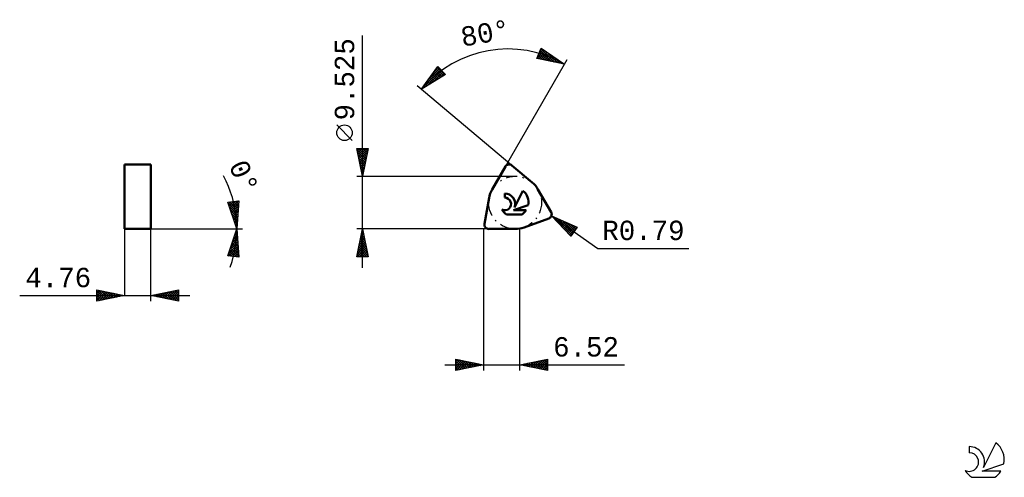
# Model space of a CAD drawing. Header units: millimetres. Extents: x -84 to 94, y -45 to 38.
import ezdxf
from ezdxf.enums import TextEntityAlignment as Align

# ---------------------------------------------------------------- set-up
doc = ezdxf.new("R2010")
doc.units = ezdxf.units.MM
doc.header["$LTSCALE"] = 4.9
doc.linetypes.add('LONGDASH_DASH', pattern=[0.85, 0.4, -0.2, 0.05, -0.2])
for name, color, linetype in [('1', 4, 'CONTINUOUS'), ('CUT', 1, 'CONTINUOUS'), ('SK2', 7, 'CONTINUOUS'), ('SK4', 2, 'LONGDASH_DASH'), ('SK6', 5, 'CONTINUOUS'), ('SKVIEW1', 4, 'CONTINUOUS'), ('SKVIEW2', 7, 'CONTINUOUS')]:
    doc.layers.add(name, color=color, linetype=linetype)
doc.styles.get("Standard").update_dxf_attribs({"font": 'Monospac821 BT'})

msp = doc.modelspace()

# ---------------------------------------------------------------- linework, layer by layer
at = {"layer": '1', "color": 4, "linetype": 'CONTINUOUS', "lineweight": 50}
for p, q in [((1.55, 7.14), (3.92, 11.24)), ((8.74, 8.41), (5.11, 11.45)), ((12.16, 3.05), (9.8, 7.14)), ((0.16, 0.93), (0.99, 5.59)), ((3.8, 5.66), (3.8, 6.41)), ((5.57, 3.85), (7.06, 6.89)), ((5.39, 3.38), (8.06, 4.3)), ((4.11, 2.64), (6.93, 2.64)), ((5.39, 3.38), (7.67, 3.38)), ((7.3, 0.29), (11.75, 1.9)), ((0.95, 0), (5.68, 0))]:
    msp.add_line(p, q, dxfattribs=at)
for centre, radius, start, end in [((4.6, 10.84), 0.794, 50, 150), ((5.68, 4.76), 4.76, 150, 170), ((5.68, 4.76), 4.76, 30, 50), ((3.81, 4.51), 1.14, 243.4215, 90.3602), ((3.81, 4.53), 1.88, 338.9379, 90.4446), ((5.52, 4.81), 2.59, 348.7239, 53.4691), ((5.52, 4.81), 2.59, 210.5484, 236.978), ((5.52, 4.81), 2.59, 303.022, 326.3732), ((11.48, 2.65), 0.794, 290, 30), ((0.95, 0.79), 0.794, 170, 270), ((5.68, 4.76), 4.76, 270, 290)]:
    msp.add_arc(centre, radius, start, end, dxfattribs=at)
at = {"layer": 'CUT', "color": 1, "linetype": 'CONTINUOUS', "lineweight": 25}
for p, q in [((3.92, 11.24), (1.55, 7.14)), ((8.74, 8.41), (5.11, 11.45)), ((12.16, 3.05), (9.8, 7.14)), ((0.99, 5.59), (0.16, 0.93)), ((7.3, 0.29), (11.75, 1.9)), ((0.95, 0), (5.68, 0))]:
    msp.add_line(p, q, dxfattribs=at)
for centre, radius, start, end in [((4.6, 10.84), 0.794, 50, 150), ((5.68, 4.76), 4.76, 150, 170), ((5.68, 4.76), 4.76, 30, 50), ((11.48, 2.65), 0.794, 290, 30), ((0.95, 0.79), 0.794, 170, 270), ((5.68, 4.76), 4.76, 270, 290)]:
    msp.add_arc(centre, radius, start, end, dxfattribs=at)
at = {"layer": 'SK2', "color": 7, "linetype": 'CONTINUOUS', "lineweight": 25}
for p, q in [((-21.84, -7), (-21.84, 34.9)), ((9.6, 30.76), (10.38, 32.6)), ((9.63, 30.85), (10.98, 32.19)), ((9.9, 30.69), (11.23, 32.02)), ((9.95, 31.58), (10.72, 32.36)), ((10.21, 32.21), (12.21, 30.22)), ((10.26, 32.32), (10.47, 32.53)), ((10.34, 32.51), (12.74, 30.11)), ((10.38, 32.6), (14.59, 29.73)), ((14.59, 29.73), (9.6, 30.76)), ((9.71, 31.02), (10.07, 30.66)), ((9.83, 31.32), (10.61, 30.55)), ((9.96, 31.62), (11.14, 30.44)), ((10.09, 31.92), (11.68, 30.33)), ((10.25, 30.62), (11.48, 31.84)), ((10.61, 30.55), (11.73, 31.67)), ((10.96, 30.47), (11.98, 31.5)), ((11.31, 30.4), (12.24, 31.33)), ((11.32, 31.95), (13.28, 30)), ((11.66, 30.33), (12.49, 31.16)), ((12.01, 30.26), (12.74, 30.98)), ((12.37, 30.18), (12.99, 30.81)), ((12.66, 31.04), (13.81, 29.89)), ((12.72, 30.11), (13.25, 30.64)), ((13.07, 30.04), (13.5, 30.47)), ((13.42, 29.97), (13.75, 30.3)), ((14.59, 29.73), (15.09, 30.59)), ((-11.24, 25.17), (-8.26, 29.31)), ((-11.04, 25.44), (-7.74, 28.75)), ((-10.33, 25.73), (-7.53, 28.53)), ((-9.95, 26.96), (-7.94, 28.97)), ((-8.9, 28.42), (-7.78, 27.3)), ((-8.87, 28.47), (-8.15, 29.19)), ((-8.73, 28.67), (-7.52, 27.46)), ((-8.55, 28.91), (-7.26, 27.62)), ((-8.37, 29.16), (-7, 27.79)), ((-8.26, 29.31), (-6.9, 27.85)), ((3.92, 11.24), (14.59, 29.73)), ((13.77, 29.89), (14, 30.13)), ((13.99, 30.14), (14.35, 29.78)), ((14.12, 29.82), (14.26, 29.95)), ((14.48, 29.75), (14.51, 29.78)), ((-6.9, 27.85), (-11.24, 25.17)), ((-10.15, 26.69), (-9.62, 26.17)), ((-9.97, 26.94), (-9.36, 26.33)), ((-9.79, 27.18), (-9.1, 26.49)), ((-9.61, 27.43), (-8.83, 26.65)), ((-9.44, 27.68), (-8.57, 26.82)), ((-9.26, 27.93), (-8.31, 26.98)), ((-9.23, 26.41), (-7.33, 28.31)), ((-9.08, 28.17), (-8.05, 27.14)), ((-8.12, 27.09), (-7.12, 28.09)), ((-7.01, 27.78), (-6.92, 27.87)), ((5.11, 11.45), (-12, 25.81)), ((-11.21, 25.21), (-11.2, 25.2)), ((-11.03, 25.46), (-10.93, 25.36)), ((-10.86, 25.7), (-10.67, 25.52)), ((-10.68, 25.95), (-10.41, 25.68)), ((-10.5, 26.2), (-10.15, 25.84)), ((-10.32, 26.44), (-9.88, 26.01)), ((-23.69, 15.96), (-26.49, 18.76)), ((-21.84, 9.53), (-22.84, 14.53)), ((-22.84, 14.53), (-20.84, 14.53)), ((-22.83, 14.5), (-22.81, 14.53)), ((-22.8, 14.31), (-21.2, 12.71)), ((-22.76, 14.15), (-22.39, 14.53)), ((-22.69, 13.79), (-21.96, 14.53)), ((-22.62, 13.44), (-21.54, 14.53)), ((-22.59, 14.53), (-21.13, 13.07)), ((-22.55, 13.09), (-21.11, 14.53)), ((-22.48, 12.73), (-20.88, 14.34)), ((-22.17, 14.53), (-21.06, 13.42)), ((-20.84, 14.53), (-21.84, 9.53)), ((-21.74, 14.53), (-20.99, 13.77)), ((-21.32, 14.53), (-20.92, 14.13)), ((-20.89, 14.53), (-20.85, 14.48)), ((-22.69, 13.77), (-21.27, 12.36)), ((-22.58, 13.24), (-21.34, 12)), ((-22.48, 12.71), (-21.41, 11.65)), ((-22.41, 12.38), (-20.98, 13.81)), ((-22.34, 12.03), (-21.09, 13.28)), ((-22.27, 11.67), (-21.2, 12.75)), ((-22.37, 12.18), (-21.49, 11.3)), ((-22.27, 11.65), (-21.56, 10.94)), ((-22.2, 11.32), (-21.3, 12.22)), ((-22.16, 11.12), (-21.63, 10.59)), ((-22.13, 10.96), (-21.41, 11.68)), ((-22.06, 10.61), (-21.51, 11.15)), ((-22.84, 9.53), (5.68, 9.53)), ((-22.05, 10.59), (-21.7, 10.24)), ((-21.99, 10.26), (-21.62, 10.62)), ((-21.95, 10.06), (-21.77, 9.88)), ((-21.92, 9.9), (-21.73, 10.09)), ((-21.84, 9.55), (-21.83, 9.56)), ((-21.84, 9.53), (-21.84, 9.53)), ((12.22, 2.38), (20.62, -3.5)), ((12.22, 2.38), (16.89, 0.33)), ((15.75, -1.31), (12.22, 2.38)), ((12.37, 2.22), (12.43, 2.29)), ((12.58, 2.01), (12.73, 2.16)), ((12.66, 2.19), (15.91, -1.07)), ((12.79, 1.79), (13.02, 2.03)), ((12.99, 1.57), (13.32, 1.9)), ((13.42, 1.85), (16.09, -0.82)), ((5.68, 0), (-22.84, 0)), ((-22.84, -5), (-21.84, 0)), ((-21.84, 0), (-20.84, -5)), ((0, 0), (0, -25.5)), ((6.52, -25.5), (6.52, 0)), ((13.2, 1.36), (13.61, 1.77)), ((13.41, 1.14), (13.91, 1.64)), ((13.62, 0.92), (14.2, 1.51)), ((13.82, 0.71), (14.5, 1.38)), ((14.03, 0.49), (14.79, 1.25)), ((14.17, 1.52), (16.26, -0.57)), ((14.24, 0.27), (15.09, 1.12)), ((14.44, 0.05), (15.38, 0.99)), ((14.65, -0.16), (15.68, 0.86)), ((14.86, -0.38), (15.97, 0.73)), ((14.93, 1.19), (16.44, -0.32)), ((15.07, -0.6), (16.27, 0.61)), ((15.27, -0.81), (16.56, 0.48)), ((15.48, -1.03), (16.86, 0.35)), ((15.69, 0.86), (16.61, -0.07)), ((16.89, 0.33), (15.75, -1.31)), ((16.44, 0.53), (16.79, 0.18)), ((-22.31, -2.37), (-21.52, -1.58)), ((-22.21, -1.84), (-21.59, -1.23)), ((-22.19, -1.77), (-21.31, -2.66)), ((-22.12, -1.42), (-21.41, -2.13)), ((-22.1, -1.31), (-21.66, -0.88)), ((-22.05, -1.06), (-21.52, -1.59)), ((-22, -0.78), (-21.74, -0.52)), ((-21.98, -0.71), (-21.63, -1.06)), ((-21.91, -0.36), (-21.73, -0.53)), ((-21.89, -0.25), (-21.81, -0.17)), ((-21.84, 0), (-21.84, 0)), ((15.69, -1.25), (16.02, -0.91)), ((-22.82, -5), (-21.17, -3.35)), ((-22.74, -4.5), (-21.24, -3)), ((-22.63, -3.97), (-21.31, -2.64)), ((-22.55, -3.54), (-21.09, -5)), ((-22.53, -3.43), (-21.38, -2.29)), ((-22.48, -3.18), (-20.88, -4.78)), ((-22.42, -2.9), (-21.45, -1.94)), ((-22.41, -2.83), (-20.99, -4.25)), ((-22.34, -2.48), (-21.1, -3.72)), ((-22.26, -2.12), (-21.2, -3.19)), ((20.62, -3.5), (37.02, -3.5)), ((-20.84, -5), (-22.84, -5)), ((-22.83, -4.95), (-22.78, -5)), ((-22.76, -4.6), (-22.36, -5)), ((-22.69, -4.25), (-21.93, -5)), ((-22.62, -3.89), (-21.51, -5)), ((-22.39, -5), (-21.1, -3.7)), ((-21.97, -5), (-21.03, -4.06)), ((-21.55, -5), (-20.96, -4.41)), ((-21.12, -5), (-20.89, -4.76)), ((-7, -24.5), (25.42, -24.5)), ((-5, -25.5), (-5, -23.5)), ((-5, -23.5), (0, -24.5)), ((-5, -23.86), (-4.7, -23.56)), ((-5, -24.28), (-4.35, -23.63)), ((-5, -24.71), (-3.99, -23.7)), ((-5, -25.13), (-3.64, -23.77)), ((-5, -23.86), (-3.63, -25.23)), ((-5, -24.28), (-3.99, -25.3)), ((0, -24.5), (-5, -25.5)), ((-5, -24.71), (-4.34, -25.37)), ((-4.93, -25.49), (-3.29, -23.84)), ((-4.92, -23.52), (-3.28, -25.16)), ((-4.4, -25.38), (-2.93, -23.91)), ((-4.39, -23.62), (-2.93, -25.09)), ((-3.87, -25.27), (-2.58, -23.98)), ((-3.86, -23.73), (-2.57, -25.01)), ((-3.34, -25.17), (-2.22, -24.06)), ((-3.33, -23.83), (-2.22, -24.94)), ((-2.81, -25.06), (-1.87, -24.13)), ((-2.8, -23.94), (-1.87, -24.87)), ((-2.28, -24.96), (-1.52, -24.2)), ((-2.27, -24.05), (-1.51, -24.8)), ((-1.75, -24.85), (-1.16, -24.27)), ((-1.74, -24.15), (-1.16, -24.73)), ((-1.22, -24.74), (-0.81, -24.34)), ((-1.21, -24.26), (-0.81, -24.66)), ((-0.69, -24.64), (-0.46, -24.41)), ((-0.68, -24.36), (-0.45, -24.59)), ((-0.16, -24.53), (-0.1, -24.48)), ((-0.15, -24.47), (-0.1, -24.52)), ((6.52, -24.5), (11.52, -23.5)), ((11.52, -25.5), (6.52, -24.5)), ((6.75, -24.55), (6.86, -24.43)), ((6.75, -24.45), (6.87, -24.57)), ((7.1, -24.62), (7.39, -24.33)), ((7.11, -24.38), (7.4, -24.68)), ((7.46, -24.69), (7.92, -24.22)), ((7.46, -24.31), (7.93, -24.78)), ((7.81, -24.76), (8.45, -24.11)), ((7.81, -24.24), (8.46, -24.89)), ((8.16, -24.83), (8.98, -24.01)), ((8.17, -24.17), (8.99, -24.99)), ((8.52, -24.9), (9.51, -23.9)), ((8.52, -24.1), (9.52, -25.1)), ((8.87, -24.97), (10.04, -23.8)), ((8.87, -24.03), (10.05, -25.21)), ((9.22, -25.04), (10.57, -23.69)), ((9.23, -23.96), (10.58, -25.31)), ((9.58, -25.11), (11.11, -23.58)), ((9.58, -23.89), (11.11, -25.42)), ((9.93, -25.18), (11.52, -23.59)), ((9.94, -23.82), (11.52, -25.4)), ((10.28, -25.25), (11.52, -24.02)), ((10.29, -23.75), (11.52, -24.98)), ((10.64, -23.68), (11.52, -24.55)), ((10.64, -25.32), (11.52, -24.44)), ((11, -23.6), (11.52, -24.13)), ((11.35, -23.53), (11.52, -23.7)), ((11.52, -23.5), (11.52, -25.5)), ((-5, -25.13), (-4.69, -25.44)), ((10.99, -25.39), (11.52, -24.87)), ((11.34, -25.46), (11.52, -25.29))]:
    msp.add_line(p, q, dxfattribs=at)
msp.add_circle((-25.09, 17.36), 1.4, dxfattribs=at)
msp.add_arc((4.39, 12.06), 20.4, 60, 140, dxfattribs=at)
at = {"layer": 'SK4', "color": 2, "linetype": 'LONGDASH_DASH', "lineweight": 25}
msp.add_circle((5.68, 4.76), 4.76, dxfattribs=at)
at = {"layer": 'SK6', "color": 5, "linetype": 'CONTINUOUS', "lineweight": 25}
for p, q in [((92.36, -38.54), (90.16, -43)), ((87.57, -39.25), (87.57, -40.35)), ((89.91, -43.7), (93.82, -42.34)), ((93.26, -43.7), (89.91, -43.7)), ((88.03, -44.78), (92.17, -44.78))]:
    msp.add_line(p, q, dxfattribs=at)
for centre, radius, start, end in [((90.1, -41.6), 3.8, 348.7239, 53.4691), ((87.58, -42.03), 1.68, 243.4215, 90.3602), ((87.59, -42.01), 2.76, 338.9379, 90.4446), ((90.1, -41.6), 3.8, 210.5484, 236.978), ((90.1, -41.6), 3.8, 303.022, 326.3732)]:
    msp.add_arc(centre, radius, start, end, dxfattribs=at)
at = {"layer": 'SKVIEW1', "color": 4, "linetype": 'CONTINUOUS', "lineweight": 50}
for p, q in [((-64.76, 0), (-64.76, 11.62)), ((-64.76, 11.62), (-60, 11.62)), ((-60, 11.62), (-60, 0)), ((-60, 0), (-64.76, 0))]:
    msp.add_line(p, q, dxfattribs=at)
at = {"layer": 'SKVIEW2', "color": 7, "linetype": 'CONTINUOUS', "lineweight": 25}
for p, q in [((-46.11, 4.84), (-44.12, 5.09)), ((-44.5, 0), (-46.11, 4.84)), ((-46.1, 4.81), (-46.07, 4.84)), ((-46.03, 4.6), (-44.29, 2.86)), ((-45.99, 4.49), (-45.59, 4.9)), ((-45.89, 4.18), (-45.1, 4.96)), ((-45.87, 4.87), (-44.26, 3.26)), ((-45.82, 3.97), (-44.32, 2.47)), ((-45.78, 3.86), (-44.62, 5.02)), ((-45.68, 3.54), (-44.13, 5.08)), ((-45.57, 3.22), (-44.16, 4.64)), ((-45.49, 4.91), (-44.23, 3.65)), ((-45.47, 2.9), (-44.19, 4.18)), ((-45.36, 2.58), (-44.23, 3.72)), ((-45.12, 4.96), (-44.2, 4.05)), ((-44.74, 5.01), (-44.17, 4.44)), ((-44.12, 5.09), (-44.5, 0)), ((-44.36, 5.06), (-44.14, 4.84)), ((-45.61, 3.33), (-44.35, 2.07)), ((-45.4, 2.7), (-44.38, 1.68)), ((-45.25, 2.27), (-44.26, 3.26)), ((-45.18, 2.06), (-44.41, 1.28)), ((-45.15, 1.95), (-44.29, 2.8)), ((-45.04, 1.63), (-44.33, 2.34)), ((-44.94, 1.31), (-44.36, 1.89)), ((-64.76, 0), (-44.5, 0)), ((-64.76, 0), (-64.76, -12)), ((-60, 0), (-44.5, 0)), ((-60, -13), (-60, 0)), ((-46.11, -4.84), (-44.5, 0)), ((-44.97, 1.42), (-44.43, 0.88)), ((-44.83, 0.99), (-44.39, 1.43)), ((-44.76, 0.79), (-44.46, 0.49)), ((-44.72, 0.67), (-44.43, 0.97)), ((-44.62, 0.36), (-44.46, 0.51)), ((-44.55, 0.15), (-44.49, 0.09)), ((-44.51, 0.04), (-44.5, 0.05)), ((-44.5, 0), (-43.5, 0)), ((-44.5, 0), (-43.5, 0)), ((-44.5, 0), (-44.12, -5.09)), ((-45.31, -2.45), (-44.39, -1.52)), ((-45.1, -1.81), (-44.42, -1.13)), ((-45, -1.52), (-44.34, -2.18)), ((-44.9, -1.2), (-44.37, -1.72)), ((-44.89, -1.18), (-44.45, -0.73)), ((-44.79, -0.88), (-44.41, -1.26)), ((-44.69, -0.56), (-44.44, -0.81)), ((-44.68, -0.54), (-44.48, -0.34)), ((-44.58, -0.24), (-44.47, -0.35)), ((-46.02, -4.85), (-44.27, -3.1)), ((-45.95, -4.36), (-44.3, -2.71)), ((-45.74, -3.72), (-44.33, -2.31)), ((-45.64, -3.43), (-44.14, -4.93)), ((-45.64, -4.9), (-44.24, -3.5)), ((-45.53, -3.09), (-44.36, -1.92)), ((-45.53, -3.11), (-44.17, -4.47)), ((-45.43, -2.79), (-44.2, -4.01)), ((-45.32, -2.47), (-44.24, -3.55)), ((-45.22, -2.15), (-44.27, -3.1)), ((-45.11, -1.83), (-44.31, -2.64)), ((-44.12, -5.09), (-46.11, -4.84)), ((-46.06, -4.7), (-45.9, -4.86)), ((-45.96, -4.38), (-45.41, -4.92)), ((-45.85, -4.06), (-44.93, -4.99)), ((-45.75, -3.74), (-44.44, -5.05)), ((-45.26, -4.94), (-44.21, -3.89)), ((-44.89, -4.99), (-44.18, -4.29)), ((-44.51, -5.04), (-44.15, -4.68)), ((-44.13, -5.08), (-44.13, -5.08)), ((-83.66, -12), (-53, -12)), ((-69.76, -13), (-69.76, -11)), ((-69.76, -11), (-64.76, -12)), ((-69.76, -11.16), (-69.63, -11.03)), ((-69.76, -11.59), (-69.27, -11.1)), ((-69.76, -11.16), (-68.23, -12.69)), ((-69.76, -12.01), (-68.92, -11.17)), ((-69.76, -12.44), (-68.57, -11.24)), ((-69.76, -12.86), (-68.21, -11.31)), ((-69.76, -11.59), (-68.59, -12.76)), ((-64.76, -12), (-69.76, -13)), ((-69.76, -12.01), (-68.94, -12.84)), ((-69.44, -11.07), (-67.88, -12.62)), ((-69.41, -12.93), (-67.86, -11.38)), ((-68.91, -11.17), (-67.53, -12.55)), ((-68.88, -12.82), (-67.5, -11.45)), ((-68.38, -11.28), (-67.17, -12.48)), ((-68.35, -12.72), (-67.15, -11.52)), ((-67.85, -11.38), (-66.82, -12.41)), ((-67.82, -12.61), (-66.8, -11.59)), ((-67.32, -11.49), (-66.47, -12.34)), ((-67.28, -12.5), (-66.44, -11.66)), ((-66.79, -11.6), (-66.11, -12.27)), ((-66.75, -12.4), (-66.09, -11.73)), ((-66.26, -11.7), (-65.76, -12.2)), ((-66.22, -12.29), (-65.74, -11.81)), ((-65.73, -11.81), (-65.4, -12.13)), ((-65.69, -12.19), (-65.38, -11.88)), ((-65.2, -11.91), (-65.05, -12.06)), ((-65.16, -12.08), (-65.03, -11.95)), ((-60, -12), (-55, -11)), ((-55, -13), (-60, -12)), ((-59.99, -12), (-59.98, -12)), ((-59.66, -11.93), (-59.49, -12.1)), ((-59.64, -12.07), (-59.45, -11.89)), ((-59.3, -11.86), (-58.96, -12.21)), ((-59.28, -12.14), (-58.92, -11.78)), ((-58.95, -11.79), (-58.43, -12.32)), ((-58.93, -12.21), (-58.39, -11.68)), ((-58.6, -11.72), (-57.9, -12.42)), ((-58.58, -12.29), (-57.86, -11.57)), ((-58.24, -11.65), (-57.36, -12.53)), ((-58.22, -12.36), (-57.33, -11.47)), ((-57.89, -11.58), (-56.83, -12.63)), ((-57.87, -12.43), (-56.8, -11.36)), ((-57.54, -11.51), (-56.3, -12.74)), ((-57.52, -12.5), (-56.27, -11.25)), ((-57.18, -11.44), (-55.77, -12.85)), ((-57.16, -12.57), (-55.74, -11.15)), ((-56.83, -11.37), (-55.24, -12.95)), ((-56.81, -12.64), (-55.21, -11.04)), ((-56.48, -11.29), (-55, -12.77)), ((-56.46, -12.71), (-55, -11.26)), ((-56.12, -11.22), (-55, -12.34)), ((-56.1, -12.78), (-55, -11.68)), ((-55.77, -11.15), (-55, -11.92)), ((-55.75, -12.85), (-55, -12.11)), ((-55.42, -11.08), (-55, -11.5)), ((-55.06, -11.01), (-55, -11.07)), ((-55, -11), (-55, -13)), ((-69.76, -12.44), (-69.29, -12.91)), ((-69.76, -12.86), (-69.65, -12.98)), ((-55.39, -12.92), (-55, -12.53)), ((-55.04, -12.99), (-55, -12.95))]:
    msp.add_line(p, q, dxfattribs=at)
msp.add_arc((-64.76, 0), 20.26, 340.1071, 28.3128, dxfattribs=at)

# ---------------------------------------------------------------- texts
at = {"layer": 'SK2', "color": 7, "linetype": 'CONTINUOUS', "lineweight": 25}
for s, rotation, p in [('80°', 10, (0.59, 33.63)), ('9.525', 90, (-23.34, 26.99))]:
    msp.add_text(s, height=3.5, rotation=rotation, dxfattribs=at).set_placement(p, align=Align.CENTER)
for s, p in [('R0.79', (28.82, -2)), ('6.52', (18.47, -23))]:
    msp.add_text(s, height=3.5, dxfattribs=at).set_placement(p, align=Align.CENTER)
at = {"layer": 'SKVIEW2', "color": 7, "linetype": 'CONTINUOUS', "lineweight": 25}
msp.add_text('0°', height=3.5, rotation=293.6352, dxfattribs=at).set_placement((-44.83, 8.73), align=Align.CENTER)
msp.add_text('4.76', height=3.5, dxfattribs=at).set_placement((-76.71, -10.5), align=Align.CENTER)

doc.saveas('drawing.dxf')
